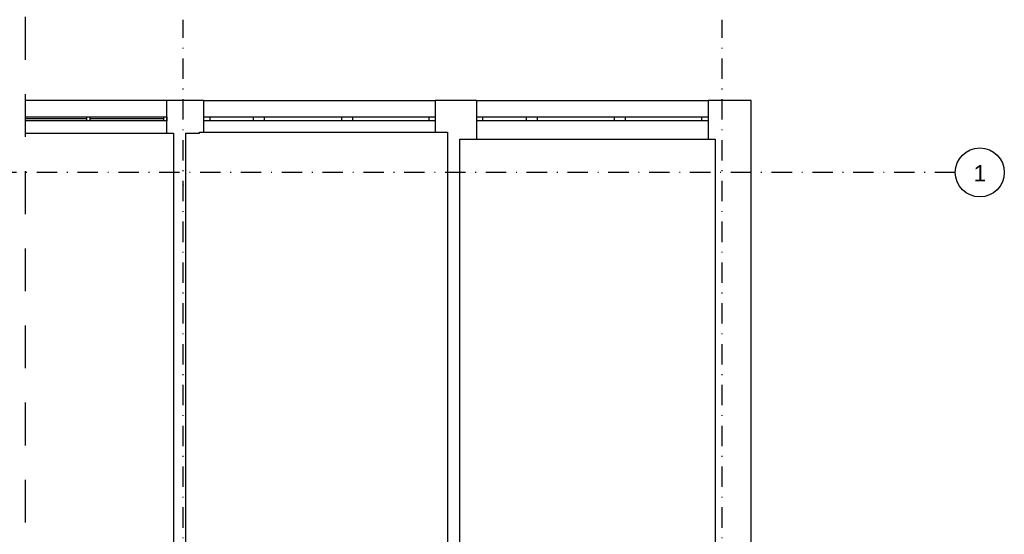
# Model space of a CAD drawing. Header units: metres. Extents: x -2787 to 2213, y 38 to 4347.
# Tile 13 of 14: x 287 to 1492, y 2245 to 2875. Entities that reach past the tile are written whole.
import ezdxf
from ezdxf.enums import TextEntityAlignment as Align

# ---------------------------------------------------------------- set-up
doc = ezdxf.new("R2010")
doc.units = ezdxf.units.M
doc.header["$LTSCALE"] = 50
doc.header["$MEASUREMENT"] = 0
for name, pattern in [('DASHDOTX2', [1, 0.5, -0.25, 0, -0.25]), ('DO', [1, 0.5, -0.24, 0.02, -0.24]), ('DP', [0.63, 0.35, -0.28])]:
    doc.linetypes.add(name, pattern=pattern)
for name, color, linetype in [('A_osie', 7, 'Continuous'), ('BZ_lpd', 1, 'DP'), ('BZ_osd', 1, 'DO'), ('k3_sciany istn', 1, 'DP')]:
    doc.layers.add(name, color=color, linetype=linetype)
doc.styles.add('GENERATED_STYLE_1', font='arial.ttf')

msp = doc.modelspace()

# ---------------------------------------------------------------- linework, layer by layer
at = {"layer": 'A_osie', "color": 18, "linetype": 'DASHDOTX2', "lineweight": 5}
for p in [(1229.94, 2688.11), (1229.94, 2688.11), (486.77, 2672.69), (486.77, 2672.69), (1146.77, 2672.69), (1146.77, 2672.69)]:
    msp.add_point(p, dxfattribs=at)
at = {"layer": 'BZ_lpd', "ltscale": 3}
msp.add_lwpolyline([(293.38, 2878.55), (293.38, 1154.32)], dxfattribs=at)
at = {"layer": 'BZ_osd'}
for p, q in [((486.77, 752.79), (486.77, 2875.21)), ((1146.77, 752.79), (1146.77, 2875.21)), ((1432.45, 2688.11), (-2495.29, 2688.11))]:
    msp.add_line(p, q, dxfattribs=at)
at = {"layer": 'BZ_osd', "color": 7, "linetype": 'Continuous'}
msp.add_circle((1462.45, 2688.11), 30, dxfattribs=at)
at = {"layer": 'k3_sciany istn', "linetype": 'Continuous'}
for p, q in [((466.77, 2776.21), (293.38, 2776.21)), ((466.77, 2736.21), (466.77, 2776.21)), ((511.77, 2776.21), (511.77, 2756.21)), ((511.77, 2776.21), (795.47, 2776.21)), ((795.47, 2776.21), (795.47, 2756.21)), ((845.95, 2776.21), (845.95, 2756.21)), ((845.95, 2776.21), (1129.65, 2776.21)), ((1129.65, 2776.21), (1129.65, 2756.21)), ((1182.45, 2776.21), (1129.65, 2776.21)), ((1182.45, 2072.31), (1182.45, 2776.21)), ((293.38, 2756.21), (466.77, 2756.21)), ((368.31, 2753.71), (293.38, 2753.71)), ((466.77, 2751.21), (293.38, 2751.21)), ((368.31, 2756.21), (368.31, 2751.21)), ((372.31, 2756.21), (372.31, 2751.21)), ((462.77, 2753.71), (372.31, 2753.71)), ((462.77, 2756.21), (462.77, 2751.21)), ((466.77, 2756.21), (466.77, 2751.21)), ((511.77, 2756.21), (511.77, 2751.21)), ((511.77, 2756.21), (519.27, 2756.21)), ((511.77, 2756.21), (511.77, 2751.21)), ((511.77, 2751.21), (511.77, 2737.21)), ((519.27, 2751.21), (511.77, 2751.21)), ((519.27, 2756.21), (519.27, 2751.21)), ((519.27, 2756.21), (572.97, 2756.21)), ((572.97, 2751.21), (519.27, 2751.21)), ((572.97, 2751.21), (572.97, 2756.21)), ((572.97, 2756.21), (579.47, 2756.21)), ((579.47, 2751.21), (572.97, 2751.21)), ((579.47, 2756.21), (585.97, 2756.21)), ((585.97, 2751.21), (579.47, 2751.21)), ((585.97, 2756.21), (585.97, 2751.21)), ((585.97, 2756.21), (680.97, 2756.21)), ((680.97, 2751.21), (585.97, 2751.21)), ((680.97, 2751.21), (680.97, 2756.21)), ((680.97, 2756.21), (687.47, 2756.21)), ((687.47, 2751.21), (680.97, 2751.21)), ((687.47, 2756.21), (693.97, 2756.21)), ((693.97, 2751.21), (687.47, 2751.21)), ((693.97, 2756.21), (693.97, 2751.21)), ((693.97, 2756.21), (787.97, 2756.21)), ((787.97, 2751.21), (693.97, 2751.21)), ((787.97, 2751.21), (787.97, 2756.21)), ((787.97, 2756.21), (795.47, 2756.21)), ((795.47, 2751.21), (787.97, 2751.21)), ((795.47, 2756.21), (795.47, 2751.21)), ((795.47, 2756.21), (795.47, 2751.21)), ((795.47, 2751.21), (795.47, 2737.21)), ((845.95, 2756.21), (845.95, 2751.21)), ((845.95, 2756.21), (853.45, 2756.21)), ((845.95, 2756.21), (845.95, 2751.21)), ((845.95, 2751.21), (845.95, 2728.71)), ((853.45, 2751.21), (845.95, 2751.21)), ((853.45, 2756.21), (853.45, 2751.21)), ((853.45, 2756.21), (907.15, 2756.21)), ((907.15, 2751.21), (853.45, 2751.21)), ((907.15, 2751.21), (907.15, 2756.21)), ((907.15, 2756.21), (913.65, 2756.21)), ((913.65, 2751.21), (907.15, 2751.21)), ((913.65, 2756.21), (920.15, 2756.21)), ((920.15, 2751.21), (913.65, 2751.21)), ((920.15, 2756.21), (920.15, 2751.21)), ((920.15, 2756.21), (1015.15, 2756.21)), ((1015.15, 2751.21), (920.15, 2751.21)), ((1015.15, 2751.21), (1015.15, 2756.21)), ((1015.15, 2756.21), (1021.65, 2756.21)), ((1021.65, 2751.21), (1015.15, 2751.21)), ((1021.65, 2756.21), (1028.15, 2756.21)), ((1028.15, 2751.21), (1021.65, 2751.21)), ((1028.15, 2756.21), (1028.15, 2751.21)), ((1028.15, 2756.21), (1122.15, 2756.21)), ((1122.15, 2751.21), (1028.15, 2751.21)), ((1122.15, 2751.21), (1122.15, 2756.21)), ((1122.15, 2756.21), (1129.65, 2756.21)), ((1129.65, 2751.21), (1122.15, 2751.21)), ((1129.65, 2756.21), (1129.65, 2751.21)), ((1129.65, 2756.21), (1129.65, 2751.21)), ((1129.65, 2751.21), (1129.65, 2728.71)), ((293.38, 2736.21), (466.77, 2736.21)), ((511.77, 2737.21), (795.47, 2737.21)), ((845.95, 2728.71), (1129.65, 2728.71))]:
    msp.add_line(p, q, dxfattribs=at)
at = {"layer": 'k3_sciany istn', "linetype": 'Continuous', "flags": 128}
for points in [[(506.77, 2776.21), (466.77, 2776.21)], [(511.77, 2776.21), (506.77, 2776.21)], [(810.67, 2776.21), (795.47, 2776.21)], [(845.95, 2776.21), (810.67, 2776.21)], [(466.77, 2736.21), (474.86, 2736.21)], [(474.86, 2736.21), (474.86, 2102.31)], [(489.86, 2736.21), (506.77, 2736.21)], [(489.86, 2102.31), (489.86, 2736.21)], [(506.77, 2736.21), (506.77, 2737.21)], [(506.77, 2737.21), (511.77, 2737.21)], [(795.47, 2737.21), (810.67, 2737.21)], [(810.67, 2737.21), (810.67, 2728.71)], [(810.67, 2728.71), (810.67, 2102.31)], [(825.67, 2102.31), (825.67, 2728.71)], [(825.67, 2728.71), (845.95, 2728.71)], [(1129.65, 2728.71), (1138.45, 2728.71)], [(1138.45, 2728.71), (1138.45, 2102.31)]]:
    msp.add_lwpolyline(points, dxfattribs=at)

# ---------------------------------------------------------------- texts
at = {"layer": 'BZ_osd', "color": 7, "linetype": 'Continuous', "style": 'GENERATED_STYLE_1'}
msp.add_attdef('1', text='1', height=20, dxfattribs=at).set_placement((1462.45, 2686.97), align=Align.MIDDLE_CENTER)

doc.saveas('drawing.dxf')
